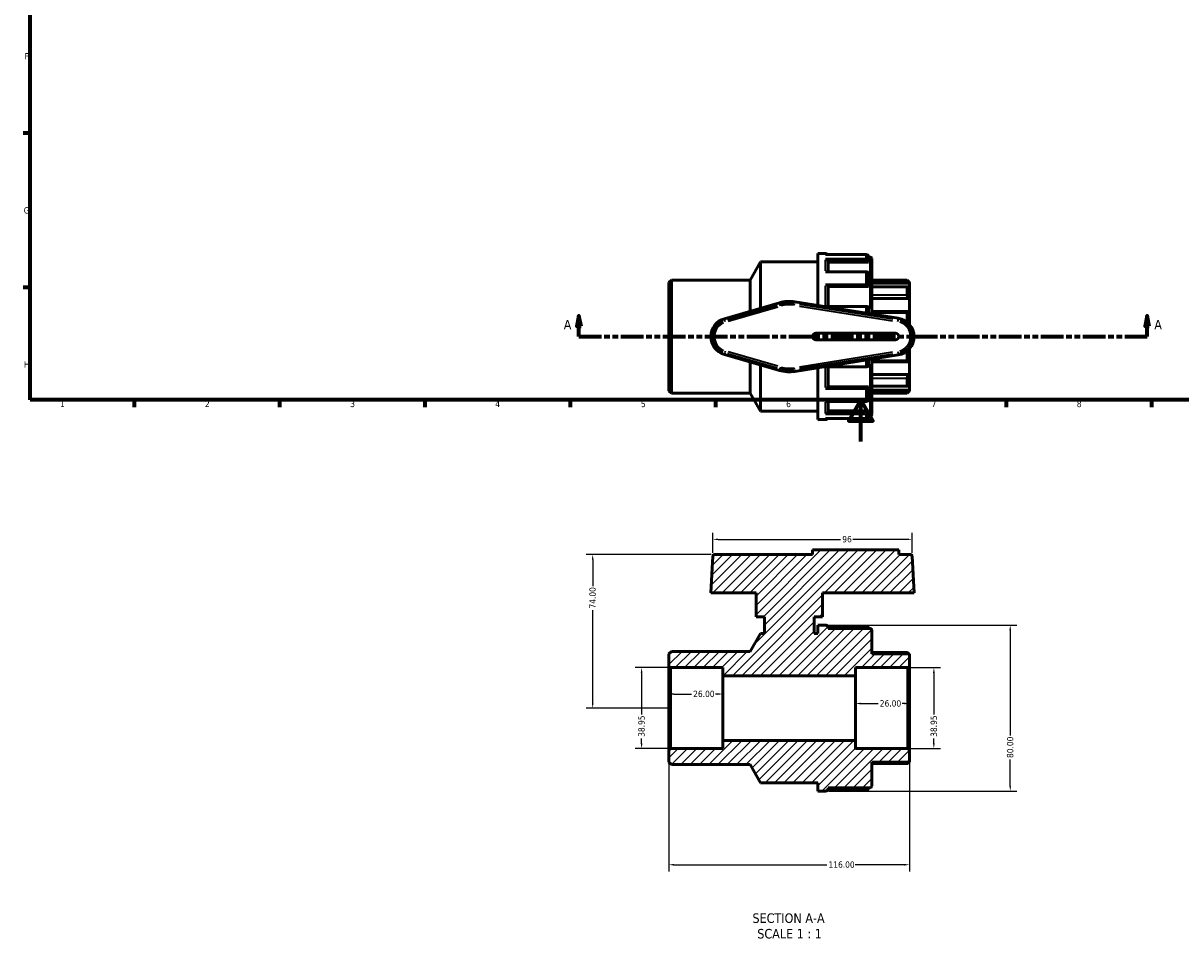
# Model space of a CAD drawing. Header units: millimetres. Extents: x 0 to 905, y -238 to 641.
# Tile 1 of 4: x 17 to 575, y -238 to 202. Entities that reach past the tile are written whole.
import ezdxf

# ---------------------------------------------------------------- set-up
doc = ezdxf.new("R2010")
doc.units = ezdxf.units.MM
doc.linetypes.add('DOUBLE_DASH_CHAIN', pattern=[1.2403, 0.6614, -0.0827, 0.1654, -0.0827, 0.1654, -0.0827])
for name, color, linetype, lineweight in [('Border (ANSI)', 7, 'Continuous', 70), ('Dimension (ANSI)', 7, 'Continuous', 25), ('Hatch (ANSI)', 7, 'Continuous', 18), ('Section Line (ANSI)', 7, 'DOUBLE_DASH_CHAIN', 70), ('Symbol (ANSI)', 7, 'Continuous', 25), ('Visible (ANSI)', 7, 'Continuous', 50), ('Visible Narrow (ANSI)', 7, 'Continuous', 35)]:
    doc.layers.add(name, color=color, linetype=linetype, lineweight=lineweight)
doc.styles.add('Label Text (ANSI)', font='tahoma.ttf')
doc.styles.add('Note Text (ANSI)', font='tahoma.ttf')
doc.dimstyles.new('Default - mm (ANSI)', dxfattribs={"dimtxt": 3.048, "dimasz": 2.5, "dimexe": 3.175, "dimexo": 1.6002, "dimgap": 0.8, "dimtad": 0, "dimtoh": 1, "dimrnd": 1e-08, "dimzin": 4, "dimdsep": 46, "dimtxsty": 'Note Text (ANSI)', "dimcen": 0.09, "dimdle": 10, "dimclrd": 256, "dimclre": 256, "dimclrt": 256, "dimadec": 1, "dimazin": 1, "dimtfac": 1, "dimtofl": 0, "dimtmove": 0, "dimatfit": 3, "dimfxl": 1, "dimtolj": 1, "dimtzin": 4, "dimlwd": -1, "dimlwe": -1, "dimarcsym": 0})

# ---------------------------------------------------------------- blocks, each defined once
blk = doc.blocks.new('Borders Default Border')
at = {"layer": 'Border (ANSI)'}
for p, q in [((20, 148.5), (16.55, 148.5)), ((20, 74.25), (16.55, 74.25)), ((70.08, 20), (70.08, 16.55)), ((140.17, 20), (140.17, 16.55)), ((210.25, 20), (210.25, 16.55)), ((280.33, 20), (280.33, 16.55)), ((350.42, 20), (350.42, 16.55)), ((490.58, 20), (490.58, 16.55)), ((560.67, 20), (560.67, 16.55))]:
    blk.add_line(p, q, dxfattribs=at)
at = {"layer": 'Border (ANSI)', "flags": 128}
for points in [[(20, 20), (20, 574), (821, 574), (821, 20), (20, 20)], [(420.5, 0), (420.5, 20), (414.73, 10), (426.27, 10), (420.5, 20)]]:
    blk.add_lwpolyline(points, dxfattribs=at)
at = {"layer": 'Border (ANSI)', "char_height": 3.05, "attachment_point": 7, "style": 'Note Text (ANSI)'}
for s, insert in [('F', (17.29, 184.1)), ('G', (16.81, 109.79)), ('H', (16.97, 35.6)), ('1', (34.35, 16.55)), ('2', (104.2, 16.55)), ('3', (174.26, 16.49)), ('4', (244.23, 16.55)), ('5', (314.48, 16.49)), ('6', (384.49, 16.49)), ('7', (454.6, 16.55)), ('8', (524.63, 16.48))]:
    blk.add_mtext(s, dxfattribs=dict(at, insert=insert))
blk = doc.blocks.new('2dTransSection0')
at = {"layer": 'Section Line (ANSI)', "linetype": 'Continuous'}
for p, q in [((284.58, 60.53), (283.58, 55.53)), ((284.58, 55.53), (284.58, 60.53)), ((285.58, 55.53), (284.58, 60.53)), ((558.52, 60.53), (557.52, 55.53)), ((558.52, 55.53), (558.52, 60.53)), ((559.52, 55.53), (558.52, 60.53)), ((283.58, 55.53), (285.58, 55.53)), ((284.58, 50.53), (284.58, 55.53)), ((284.58, 50.53), (295.23, 50.53)), ((547.87, 50.53), (558.52, 50.53)), ((557.52, 55.53), (559.52, 55.53)), ((558.52, 50.53), (558.52, 55.53))]:
    blk.add_line(p, q, dxfattribs=at)
at = {"layer": 'Section Line (ANSI)', "linetype": 'DOUBLE_DASH_CHAIN', "ltscale": 16.329199}
blk.add_line((284.58, 50.53), (558.52, 50.53), dxfattribs=at)
at = {"layer": 'Section Line (ANSI)', "linetype": 'Continuous', "flags": 128}
for points in [[(285.58, 55.53), (284.58, 60.53), (283.58, 55.53), (285.58, 55.53)], [(559.52, 55.53), (558.52, 60.53), (557.52, 55.53), (559.52, 55.53)]]:
    blk.add_lwpolyline(points, dxfattribs=at)
at = {"layer": 'Section Line (ANSI)'}
for points in [[(285.58, 55.53), (284.58, 60.53), (283.58, 55.53), (285.58, 55.53)], [(559.52, 55.53), (558.52, 60.53), (557.52, 55.53), (559.52, 55.53)]]:
    blk.add_solid(points, dxfattribs=at)
at = {"layer": 'Section Line (ANSI)', "char_height": 4.57, "attachment_point": 7, "style": 'Label Text (ANSI)'}
for insert in [(277.22, 54.03), (561.99, 54.03)]:
    blk.add_mtext('A', dxfattribs=dict(at, insert=insert))
blk = doc.blocks.new('*D7')
at = {"layer": 'Defpoints', "color": 0, "transparency": 16777216}
for p in [(328.75, -109.03), (314.77, -147.98), (328.75, -147.98)]:
    blk.add_point(p, dxfattribs=at)
at = {"layer": 'Dimension (ANSI)', "transparency": 16777216}
for p, q in [((327.15, -109.03), (311.6, -109.03)), ((314.77, -111.53), (314.77, -131.56)), ((314.77, -145.48), (314.77, -143.16)), ((327.15, -147.98), (311.6, -147.98))]:
    blk.add_line(p, q, dxfattribs=at)
for points in [[(314.35, -111.53), (315.19, -111.53), (314.77, -109.03)], [(314.35, -145.48), (315.19, -145.48), (314.77, -147.98)]]:
    blk.add_solid(points, dxfattribs=at)
at = {"layer": 'Dimension (ANSI)', "transparency": 16777216, "insert": (313.18, -142.36), "char_height": 3.048, "attachment_point": 1, "rotation": 90, "style": 'Note Text (ANSI)'}
blk.add_mtext('\\A1;38.95', dxfattribs=at)
blk = doc.blocks.new('*D8')
at = {"layer": 'Defpoints', "color": 0, "transparency": 16777216}
for p in [(353.97, -121.74), (327.97, -128.51), (353.97, -128.51)]:
    blk.add_point(p, dxfattribs=at)
at = {"layer": 'Dimension (ANSI)', "transparency": 16777216}
for p, q in [((330.47, -121.74), (338.85, -121.74)), ((351.47, -121.74), (350.48, -121.74))]:
    blk.add_line(p, q, dxfattribs=at)
for points in [[(330.47, -121.32), (330.47, -122.16), (327.97, -121.74)], [(351.47, -121.32), (351.47, -122.16), (353.97, -121.74)]]:
    blk.add_solid(points, dxfattribs=at)
at = {"layer": 'Dimension (ANSI)', "transparency": 16777216, "insert": (339.65, -120.15), "char_height": 3.048, "attachment_point": 1, "style": 'Note Text (ANSI)'}
blk.add_mtext('\\A1;26.00', dxfattribs=at)
blk = doc.blocks.new('*D9')
at = {"layer": 'Defpoints', "color": 0, "transparency": 16777216}
for p in [(443.97, -126.32), (417.97, -128.51), (443.97, -128.51)]:
    blk.add_point(p, dxfattribs=at)
at = {"layer": 'Dimension (ANSI)', "transparency": 16777216}
for p, q in [((420.47, -126.32), (428.85, -126.32)), ((441.47, -126.32), (440.48, -126.32))]:
    blk.add_line(p, q, dxfattribs=at)
for points in [[(420.47, -125.9), (420.47, -126.74), (417.97, -126.32)], [(441.47, -125.9), (441.47, -126.74), (443.97, -126.32)]]:
    blk.add_solid(points, dxfattribs=at)
at = {"layer": 'Dimension (ANSI)', "transparency": 16777216, "insert": (429.65, -124.73), "char_height": 3.048, "attachment_point": 1, "style": 'Note Text (ANSI)'}
blk.add_mtext('\\A1;26.00', dxfattribs=at)
blk = doc.blocks.new('*D10')
at = {"layer": 'Defpoints', "color": 0, "transparency": 16777216}
for p in [(443.19, -109.03), (443.19, -147.98), (455.71, -147.98)]:
    blk.add_point(p, dxfattribs=at)
at = {"layer": 'Dimension (ANSI)', "transparency": 16777216}
for p, q in [((444.79, -109.03), (458.89, -109.03)), ((455.71, -111.53), (455.71, -131.56)), ((455.71, -145.48), (455.71, -143.16)), ((444.79, -147.98), (458.89, -147.98))]:
    blk.add_line(p, q, dxfattribs=at)
for points in [[(455.29, -111.53), (456.13, -111.53), (455.71, -109.03)], [(455.29, -145.48), (456.13, -145.48), (455.71, -147.98)]]:
    blk.add_solid(points, dxfattribs=at)
at = {"layer": 'Dimension (ANSI)', "transparency": 16777216, "insert": (454.12, -142.36), "char_height": 3.048, "attachment_point": 1, "rotation": 90, "style": 'Note Text (ANSI)'}
blk.add_mtext('\\A1;38.95', dxfattribs=at)
blk = doc.blocks.new('*D11')
at = {"layer": 'Defpoints', "color": 0, "transparency": 16777216}
for p in [(403.5, -88.51), (403.5, -168.51), (492.53, -168.51)]:
    blk.add_point(p, dxfattribs=at)
at = {"layer": 'Dimension (ANSI)', "transparency": 16777216}
for p, q in [((405.1, -88.51), (495.7, -88.51)), ((492.53, -91.01), (492.53, -141.65)), ((492.53, -166.01), (492.53, -153.36)), ((405.1, -168.51), (495.7, -168.51))]:
    blk.add_line(p, q, dxfattribs=at)
for points in [[(492.11, -91.01), (492.95, -91.01), (492.53, -88.51)], [(492.11, -166.01), (492.95, -166.01), (492.53, -168.51)]]:
    blk.add_solid(points, dxfattribs=at)
at = {"layer": 'Dimension (ANSI)', "transparency": 16777216, "insert": (490.94, -152.56), "char_height": 3.048, "attachment_point": 1, "rotation": 90, "style": 'Note Text (ANSI)'}
blk.add_mtext('\\A1;80.00', dxfattribs=at)
blk = doc.blocks.new('*D12')
at = {"layer": 'Defpoints', "color": 0, "transparency": 16777216}
for p in [(445.21, -47.19), (349.13, -55.24), (445.21, -55.24)]:
    blk.add_point(p, dxfattribs=at)
at = {"layer": 'Dimension (ANSI)', "transparency": 16777216}
for p, q in [((349.13, -53.64), (349.13, -44.01)), ((445.21, -53.64), (445.21, -44.01)), ((351.63, -47.19), (410.74, -47.19)), ((442.71, -47.19), (416.64, -47.19))]:
    blk.add_line(p, q, dxfattribs=at)
for points in [[(351.63, -46.77), (351.63, -47.6), (349.13, -47.19)], [(442.71, -46.77), (442.71, -47.6), (445.21, -47.19)]]:
    blk.add_solid(points, dxfattribs=at)
at = {"layer": 'Dimension (ANSI)', "transparency": 16777216, "insert": (411.54, -45.6), "char_height": 3.048, "attachment_point": 1, "style": 'Note Text (ANSI)'}
blk.add_mtext('\\A1;96', dxfattribs=at)
blk = doc.blocks.new('*D13')
at = {"layer": 'Defpoints', "color": 0, "transparency": 16777216}
for p in [(327.97, -148.76), (443.97, -148.76), (443.97, -204.02)]:
    blk.add_point(p, dxfattribs=at)
at = {"layer": 'Dimension (ANSI)', "transparency": 16777216}
for p, q in [((327.97, -150.36), (327.97, -207.2)), ((443.97, -150.36), (443.97, -207.2)), ((330.47, -204.02), (404.13, -204.02)), ((441.47, -204.02), (417.81, -204.02))]:
    blk.add_line(p, q, dxfattribs=at)
for points in [[(330.47, -203.6), (330.47, -204.44), (327.97, -204.02)], [(441.47, -203.6), (441.47, -204.44), (443.97, -204.02)]]:
    blk.add_solid(points, dxfattribs=at)
at = {"layer": 'Dimension (ANSI)', "transparency": 16777216, "insert": (404.93, -202.43), "char_height": 3.048, "attachment_point": 1, "style": 'Note Text (ANSI)'}
blk.add_mtext('\\A1;116.00', dxfattribs=at)
blk = doc.blocks.new('*D14')
at = {"layer": 'Defpoints', "color": 0, "transparency": 16777216}
for p in [(291.19, -54.51), (349.91, -54.51), (328.75, -128.51)]:
    blk.add_point(p, dxfattribs=at)
at = {"layer": 'Dimension (ANSI)', "transparency": 16777216}
for p, q in [((348.31, -54.51), (288.02, -54.51)), ((291.19, -57.01), (291.19, -69.68)), ((291.19, -126.01), (291.19, -81.33)), ((327.15, -128.51), (288.02, -128.51))]:
    blk.add_line(p, q, dxfattribs=at)
for points in [[(290.77, -57.01), (291.61, -57.01), (291.19, -54.51)], [(290.77, -126.01), (291.61, -126.01), (291.19, -128.51)]]:
    blk.add_solid(points, dxfattribs=at)
at = {"layer": 'Dimension (ANSI)', "transparency": 16777216, "insert": (289.6, -80.53), "char_height": 3.048, "attachment_point": 1, "rotation": 90, "style": 'Note Text (ANSI)'}
blk.add_mtext('\\A1;74.00', dxfattribs=at)

msp = doc.modelspace()

# ---------------------------------------------------------------- hatches: boundary and pattern name
at = {"layer": 'Hatch (ANSI)'}
h = msp.add_hatch(dxfattribs=at)
h.set_pattern_fill('ANSI31', color=256, scale=25.4, style=0)
h.set_pattern_definition([(45, (0, 0), (-2.245064, 2.245064), [])])
edge = h.paths.add_edge_path()
edge.add_ellipse((424.991, -166.127), major_axis=(0, -0.779), ratio=1, start_angle=0, end_angle=90)
edge.add_line((425.77, -166.127), (425.77, -154.604))
edge.add_line((425.77, -154.604), (443.97, -154.604))
edge.add_line((443.97, -154.604), (443.97, -148.761))
edge.add_line((443.97, -148.761), (443.191, -147.982))
edge.add_line((443.191, -147.982), (417.97, -147.982))
edge.add_line((417.97, -147.982), (417.97, -144.087))
edge.add_line((417.97, -144.087), (353.97, -144.087))
edge.add_line((353.97, -144.087), (353.97, -147.982))
edge.add_line((353.97, -147.982), (328.749, -147.982))
edge.add_line((328.749, -147.982), (327.97, -148.761))
edge.add_line((327.97, -148.761), (327.97, -154.604))
edge.add_line((327.97, -154.604), (329.139, -155.772))
edge.add_line((329.139, -155.772), (367.128, -155.772))
edge.add_line((367.128, -155.772), (372.17, -164.506))
edge.add_line((372.17, -164.506), (399.77, -164.506))
edge.add_line((399.77, -164.506), (399.77, -168.506))
edge.add_line((399.77, -168.506), (403.502, -168.506))
edge.add_ellipse((403.502, -167.337), major_axis=(0, -1.169), ratio=1, start_angle=0, end_angle=90)
edge.add_line((404.67, -167.337), (404.67, -166.906))
edge.add_line((404.67, -166.906), (424.991, -166.906))
edge = h.paths.add_edge_path()
edge.add_ellipse((424.991, -90.885), major_axis=(0.779, 0), ratio=1, start_angle=0, end_angle=90)
edge.add_line((424.991, -90.106), (404.67, -90.106))
edge.add_line((404.67, -90.106), (404.67, -89.675))
edge.add_ellipse((403.502, -89.675), major_axis=(1.169, 0), ratio=1, start_angle=0, end_angle=90)
edge.add_line((403.502, -88.506), (399.77, -88.506))
edge.add_line((399.77, -88.506), (399.77, -92.506))
edge.add_line((399.77, -92.506), (397.97, -92.506))
edge.add_line((397.97, -92.506), (397.97, -84.506))
edge.add_line((397.97, -84.506), (401.97, -84.506))
edge.add_line((401.97, -84.506), (401.97, -73.006))
edge.add_line((401.97, -73.006), (446.14, -73.006))
edge.add_line((446.14, -73.006), (445.209, -55.244))
edge.add_ellipse((444.431, -55.285), major_axis=(0.778, 0.041), ratio=1, start_angle=0, end_angle=87)
edge.add_line((444.431, -54.506), (438.77, -54.506))
edge.add_line((438.77, -54.506), (438.77, -52.286))
edge.add_line((438.77, -52.286), (397.17, -52.286))
edge.add_line((397.17, -52.286), (397.17, -54.506))
edge.add_line((397.17, -54.506), (349.909, -54.506))
edge.add_ellipse((349.909, -55.285), major_axis=(0, 0.779), ratio=1, start_angle=0, end_angle=87)
edge.add_line((349.131, -55.244), (348.201, -73.006))
edge.add_line((348.201, -73.006), (369.97, -73.006))
edge.add_line((369.97, -73.006), (369.97, -84.506))
edge.add_line((369.97, -84.506), (373.97, -84.506))
edge.add_line((373.97, -84.506), (373.97, -92.506))
edge.add_line((373.97, -92.506), (372.17, -92.506))
edge.add_line((372.17, -92.506), (367.128, -101.24))
edge.add_line((367.128, -101.24), (329.139, -101.24))
edge.add_line((329.139, -101.24), (327.97, -102.408))
edge.add_line((327.97, -102.408), (327.97, -108.251))
edge.add_line((327.97, -108.251), (328.749, -109.03))
edge.add_line((328.749, -109.03), (353.97, -109.03))
edge.add_line((353.97, -109.03), (353.97, -112.925))
edge.add_line((353.97, -112.925), (417.97, -112.925))
edge.add_line((417.97, -112.925), (417.97, -109.03))
edge.add_line((417.97, -109.03), (443.191, -109.03))
edge.add_line((443.191, -109.03), (443.97, -108.251))
edge.add_line((443.97, -108.251), (443.97, -102.408))
edge.add_line((443.97, -102.408), (425.77, -102.408))
edge.add_line((425.77, -102.408), (425.77, -90.885))

# ---------------------------------------------------------------- linework, layer by layer
at = {"layer": 'Visible (ANSI)'}
for p, q in [((399.77, 65.526), (399.77, 90.529)), ((399.77, 90.529), (403.502, 90.529)), ((423.002, 90.076), (403.502, 90.076)), ((367.128, 77.795), (372.17, 86.529)), ((372.17, 64.203), (372.17, 86.529)), ((372.17, 86.529), (399.77, 86.529)), ((403.502, 87.778), (423.002, 87.778)), ((404.67, 86.754), (404.67, 81.778)), ((424.17, 86.376), (404.67, 86.376)), ((424.17, 88.929), (424.991, 88.929)), ((424.17, 88.894), (424.17, 86.754)), ((424.17, 86.754), (424.17, 86.376)), ((425.77, 88.15), (425.77, 61.413)), ((423.002, 81.778), (403.502, 81.778)), ((424.17, 80.754), (424.17, 74.907)), ((327.97, 76.627), (329.139, 77.795)), ((327.97, 24.431), (327.97, 76.627)), ((329.139, 77.795), (329.139, 23.262)), ((329.139, 77.795), (367.128, 77.795)), ((367.128, 62.745), (367.128, 77.795)), ((403.502, 75.499), (423.002, 75.499)), ((404.67, 74.907), (404.67, 65.106)), ((424.17, 74.689), (404.67, 74.689)), ((424.17, 74.907), (424.17, 74.689)), ((425.77, 77.795), (442.802, 77.795)), ((443.97, 76.275), (425.77, 76.275)), ((442.944, 74.49), (425.77, 74.49)), ((442.802, 77.601), (442.802, 77.795)), ((443.97, 76.627), (442.802, 77.795)), ((442.802, 70.519), (442.802, 74.342)), ((443.97, 76.627), (443.97, 76.275)), ((443.97, 76.275), (443.97, 73.868)), ((443.97, 73.868), (443.97, 68.848)), ((438.572, 59.388), (388.622, 67.29)), ((443.97, 68.848), (425.77, 68.848)), ((443.97, 68.848), (443.97, 62.546)), ((381.256, 66.831), (354.679, 59.145)), ((423.002, 65.106), (403.502, 65.106)), ((424.17, 64.515), (424.17, 61.666)), ((443.458, 62.665), (425.77, 62.665)), ((442.802, 57.51), (442.802, 61.988)), ((443.97, 62.546), (443.97, 56.378)), ((437.17, 52.129), (398.77, 52.129)), ((398.77, 48.929), (437.17, 48.929)), ((443.97, 44.68), (443.97, 38.512)), ((354.679, 41.912), (381.256, 34.227)), ((388.622, 33.768), (438.572, 41.669)), ((424.17, 39.391), (424.17, 36.542)), ((425.77, 39.644), (425.77, 12.908)), ((442.802, 39.07), (442.802, 43.547)), ((367.128, 23.262), (367.128, 38.312)), ((372.17, 14.529), (372.17, 36.854)), ((399.77, 10.529), (399.77, 35.531)), ((403.502, 35.951), (423.002, 35.951)), ((404.67, 35.951), (404.67, 26.15)), ((425.77, 38.393), (443.458, 38.393)), ((443.97, 38.512), (443.97, 32.209)), ((443.97, 32.209), (425.77, 32.209)), ((442.802, 26.716), (442.802, 30.539)), ((443.97, 32.209), (443.97, 27.19)), ((327.97, 24.431), (329.139, 23.262)), ((329.139, 23.262), (367.128, 23.262)), ((367.128, 23.262), (372.17, 14.529)), ((423.002, 25.559), (403.502, 25.559)), ((424.17, 26.368), (404.67, 26.368)), ((424.17, 26.368), (424.17, 26.15)), ((424.17, 26.15), (424.17, 20.304)), ((425.77, 26.568), (442.944, 26.568)), ((443.97, 24.783), (425.77, 24.783)), ((425.77, 23.262), (442.802, 23.262)), ((443.97, 24.431), (442.802, 23.262)), ((442.802, 23.262), (442.802, 23.457)), ((443.97, 27.19), (443.97, 24.783)), ((443.97, 24.783), (443.97, 24.431)), ((403.502, 19.28), (423.002, 19.28)), ((404.67, 19.28), (404.67, 14.304)), ((372.17, 14.529), (399.77, 14.529)), ((423.002, 13.28), (403.502, 13.28)), ((424.17, 14.682), (404.67, 14.682)), ((424.17, 14.682), (424.17, 14.304)), ((424.17, 14.304), (424.17, 12.164)), ((424.17, 12.129), (424.991, 12.129)), ((399.77, 10.529), (403.502, 10.529)), ((403.502, 10.981), (423.002, 10.981)), ((349.131, -55.244), (348.201, -73.006)), ((397.17, -54.506), (349.909, -54.506)), ((438.77, -52.286), (397.17, -52.286)), ((397.17, -52.286), (397.17, -54.506)), ((438.77, -54.506), (438.77, -52.286)), ((444.431, -54.506), (438.77, -54.506)), ((446.14, -73.006), (445.209, -55.244)), ((348.201, -73.006), (369.97, -73.006)), ((369.97, -73.006), (369.97, -84.506)), ((401.97, -84.506), (401.97, -73.006)), ((401.97, -73.006), (446.14, -73.006)), ((369.97, -84.506), (373.97, -84.506)), ((373.97, -84.506), (373.97, -92.506)), ((397.97, -92.506), (397.97, -84.506)), ((397.97, -84.506), (401.97, -84.506)), ((403.502, -88.506), (399.77, -88.506)), ((399.77, -88.506), (399.77, -92.506)), ((404.425, -88.959), (423.002, -88.959)), ((372.17, -92.506), (367.128, -101.24)), ((373.97, -92.506), (372.17, -92.506)), ((399.77, -92.506), (397.97, -92.506)), ((404.67, -90.106), (404.67, -89.675)), ((424.991, -90.106), (404.67, -90.106)), ((425.77, -102.408), (425.77, -90.885)), ((329.139, -101.24), (327.97, -102.408)), ((327.97, -102.408), (327.97, -108.251)), ((367.128, -101.24), (329.139, -101.24)), ((425.77, -101.732), (442.823, -101.732)), ((443.97, -102.408), (425.77, -102.408)), ((443.97, -108.251), (443.97, -102.408)), ((327.97, -108.251), (328.749, -109.03)), ((327.97, -108.251), (327.97, -148.761)), ((328.749, -109.03), (353.97, -109.03)), ((328.749, -147.982), (328.749, -109.03)), ((353.97, -109.03), (353.97, -112.925)), ((417.97, -112.925), (417.97, -109.03)), ((417.97, -109.03), (443.191, -109.03)), ((443.191, -109.03), (443.97, -108.251)), ((443.191, -109.03), (443.191, -147.982)), ((443.97, -148.761), (443.97, -108.251)), ((353.97, -112.925), (417.97, -112.925)), ((353.97, -144.087), (353.97, -112.925)), ((417.97, -144.087), (417.97, -112.925)), ((417.97, -144.087), (353.97, -144.087)), ((353.97, -144.087), (353.97, -147.982)), ((417.97, -147.982), (417.97, -144.087)), ((328.749, -147.982), (327.97, -148.761)), ((327.97, -148.761), (327.97, -154.604)), ((353.97, -147.982), (328.749, -147.982)), ((443.191, -147.982), (417.97, -147.982)), ((443.97, -148.761), (443.191, -147.982)), ((443.97, -154.604), (443.97, -148.761)), ((327.97, -154.604), (329.139, -155.772)), ((329.139, -155.772), (367.128, -155.772)), ((367.128, -155.772), (372.17, -164.506)), ((425.77, -166.127), (425.77, -154.604)), ((425.77, -154.604), (443.97, -154.604)), ((442.823, -155.28), (425.77, -155.28)), ((372.17, -164.506), (399.77, -164.506)), ((399.77, -164.506), (399.77, -168.506)), ((404.67, -167.337), (404.67, -166.906)), ((404.67, -166.906), (424.991, -166.906)), ((399.77, -168.506), (403.502, -168.506)), ((423.002, -168.053), (404.425, -168.053))]:
    msp.add_line(p, q, dxfattribs=at)
for centre, radius, start, end in [((403.502, 89.36), 1.169, 37.78642, 90), ((424.991, 88.15), 0.779, 0, 90), ((385.97, 50.529), 16.97, 81.0107, 106.12762), ((357.17, 50.529), 8.97, 106.12762, 253.87238), ((437.17, 50.529), 8.97, 278.9893, 81.0107), ((398.77, 50.529), 1.6, 90, 270), ((437.17, 50.529), 1.6, 270, 90), ((385.97, 50.529), 16.97, 253.87238, 278.9893), ((424.991, 12.908), 0.779, 270, 0), ((403.502, 11.697), 1.169, 270, 322.21358), ((349.909, -55.285), 0.779, 90, 177), ((444.431, -55.285), 0.779, 3, 90), ((403.502, -89.675), 1.169, 0, 90), ((424.991, -90.885), 0.779, 0, 90), ((403.502, -167.337), 1.169, 270, 0), ((424.991, -166.127), 0.779, 270, 0)]:
    msp.add_arc(centre, radius, start, end, dxfattribs=at)
for points, knots in [([(424.17, 88.894), (424.17, 89.04), (424.136, 89.213), (424.025, 89.483), (423.929, 89.629), (423.724, 89.834), (423.58, 89.931), (423.314, 90.042), (423.145, 90.076), (423.002, 90.076)], [-0.17408596, -0.17408596, -0.17408596, -0.17408596, -0.13013384, -0.13013384, -0.08646132, -0.08646132, -0.04310475, -0.04310475, 0, 0, 0, 0]), ([(403.502, 87.778), (403.645, 87.778), (403.814, 87.749), (404.08, 87.652), (404.224, 87.569), (404.429, 87.39), (404.525, 87.264), (404.636, 87.03), (404.67, 86.881), (404.67, 86.754)], [0, 0, 0, 0, 0.04310475, 0.04310475, 0.08646132, 0.08646132, 0.13013384, 0.13013384, 0.17408596, 0.17408596, 0.17408596, 0.17408596]), ([(423.002, 87.778), (423.145, 87.778), (423.314, 87.749), (423.58, 87.652), (423.724, 87.569), (423.929, 87.39), (424.025, 87.264), (424.136, 87.03), (424.17, 86.881), (424.17, 86.754)], [0, 0, 0, 0, 0.04310475, 0.04310475, 0.08646132, 0.08646132, 0.13013384, 0.13013384, 0.17408596, 0.17408596, 0.17408596, 0.17408596]), ([(424.17, 80.754), (424.17, 80.881), (424.136, 81.03), (424.025, 81.264), (423.929, 81.39), (423.724, 81.569), (423.58, 81.652), (423.314, 81.749), (423.145, 81.778), (423.002, 81.778)], [-0.17408596, -0.17408596, -0.17408596, -0.17408596, -0.13013384, -0.13013384, -0.08646132, -0.08646132, -0.04310475, -0.04310475, 0, 0, 0, 0]), ([(403.502, 75.499), (403.645, 75.499), (403.814, 75.482), (404.08, 75.426), (404.224, 75.378), (404.429, 75.275), (404.525, 75.202), (404.636, 75.067), (404.67, 74.981), (404.67, 74.907)], [0, 0, 0, 0, 0.04310475, 0.04310475, 0.08646132, 0.08646132, 0.13013384, 0.13013384, 0.17408596, 0.17408596, 0.17408596, 0.17408596]), ([(423.002, 75.499), (423.145, 75.499), (423.314, 75.482), (423.58, 75.426), (423.724, 75.378), (423.929, 75.275), (424.025, 75.202), (424.136, 75.067), (424.17, 74.981), (424.17, 74.907)], [0, 0, 0, 0, 0.04310475, 0.04310475, 0.08646132, 0.08646132, 0.13013384, 0.13013384, 0.17408596, 0.17408596, 0.17408596, 0.17408596]), ([(443.97, 76.275), (443.835, 76.409), (443.69, 76.556), (443.405, 76.857), (443.265, 77.009), (443.054, 77.25), (442.964, 77.358), (442.869, 77.482), (442.844, 77.518), (442.81, 77.572), (442.802, 77.591), (442.802, 77.601)], [0.42016909, 0.42016909, 0.42016909, 0.42016909, 0.47695888, 0.47695888, 0.53743187, 0.53743187, 0.58713353, 0.58713353, 0.61198436, 0.61198436, 0.63683519, 0.63683519, 0.63683519, 0.63683519]), ([(442.802, 74.342), (442.802, 74.382), (442.81, 74.415), (442.844, 74.463), (442.869, 74.479), (442.964, 74.499), (443.054, 74.478), (443.265, 74.389), (443.405, 74.307), (443.69, 74.104), (443.835, 73.987), (443.97, 73.868)], [0.22034929, 0.22034929, 0.22034929, 0.22034929, 0.24520012, 0.24520012, 0.27005095, 0.27005095, 0.31975261, 0.31975261, 0.38022559, 0.38022559, 0.43701539, 0.43701539, 0.43701539, 0.43701539]), ([(443.97, 68.848), (443.835, 68.945), (443.69, 69.067), (443.405, 69.35), (443.265, 69.514), (443.054, 69.815), (442.964, 69.969), (442.869, 70.191), (442.844, 70.263), (442.81, 70.399), (442.802, 70.462), (442.802, 70.519)], [0.42016909, 0.42016909, 0.42016909, 0.42016909, 0.47695888, 0.47695888, 0.53743187, 0.53743187, 0.58713353, 0.58713353, 0.61198436, 0.61198436, 0.63683519, 0.63683519, 0.63683519, 0.63683519]), ([(424.17, 64.515), (424.17, 64.588), (424.136, 64.675), (424.025, 64.81), (423.929, 64.883), (423.724, 64.985), (423.58, 65.034), (423.314, 65.089), (423.145, 65.106), (423.002, 65.106)], [-0.17408596, -0.17408596, -0.17408596, -0.17408596, -0.13013384, -0.13013384, -0.08646132, -0.08646132, -0.04310475, -0.04310475, 0, 0, 0, 0]), ([(442.802, 61.988), (442.802, 62.063), (442.81, 62.135), (442.844, 62.267), (442.869, 62.327), (442.964, 62.485), (443.054, 62.558), (443.265, 62.656), (443.405, 62.675), (443.69, 62.647), (443.835, 62.605), (443.97, 62.546)], [0.22034929, 0.22034929, 0.22034929, 0.22034929, 0.24520012, 0.24520012, 0.27005095, 0.27005095, 0.31975261, 0.31975261, 0.38022559, 0.38022559, 0.43701539, 0.43701539, 0.43701539, 0.43701539]), ([(423.002, 35.951), (423.145, 35.951), (423.314, 35.968), (423.58, 36.024), (423.724, 36.072), (423.929, 36.175), (424.025, 36.248), (424.136, 36.383), (424.17, 36.469), (424.17, 36.542)], [0, 0, 0, 0, 0.04310475, 0.04310475, 0.08646132, 0.08646132, 0.13013384, 0.13013384, 0.17408596, 0.17408596, 0.17408596, 0.17408596]), ([(443.97, 38.512), (443.835, 38.452), (443.69, 38.41), (443.405, 38.383), (443.265, 38.402), (443.054, 38.499), (442.964, 38.573), (442.869, 38.731), (442.844, 38.791), (442.81, 38.923), (442.802, 38.995), (442.802, 39.07)], [0.42016909, 0.42016909, 0.42016909, 0.42016909, 0.47695888, 0.47695888, 0.53743187, 0.53743187, 0.58713353, 0.58713353, 0.61198436, 0.61198436, 0.63683519, 0.63683519, 0.63683519, 0.63683519]), ([(442.802, 30.539), (442.802, 30.595), (442.81, 30.659), (442.844, 30.794), (442.869, 30.867), (442.964, 31.088), (443.054, 31.242), (443.265, 31.543), (443.405, 31.707), (443.69, 31.991), (443.835, 32.112), (443.97, 32.209)], [0.22034929, 0.22034929, 0.22034929, 0.22034929, 0.24520012, 0.24520012, 0.27005095, 0.27005095, 0.31975261, 0.31975261, 0.38022559, 0.38022559, 0.43701539, 0.43701539, 0.43701539, 0.43701539]), ([(404.67, 26.15), (404.67, 26.077), (404.636, 25.991), (404.525, 25.856), (404.429, 25.783), (404.224, 25.68), (404.08, 25.631), (403.814, 25.576), (403.645, 25.559), (403.502, 25.559)], [0.52236795, 0.52236795, 0.52236795, 0.52236795, 0.56632007, 0.56632007, 0.60999259, 0.60999259, 0.65334915, 0.65334915, 0.69645391, 0.69645391, 0.69645391, 0.69645391]), ([(424.17, 26.15), (424.17, 26.077), (424.136, 25.991), (424.025, 25.856), (423.929, 25.783), (423.724, 25.68), (423.58, 25.631), (423.314, 25.576), (423.145, 25.559), (423.002, 25.559)], [-0.17408596, -0.17408596, -0.17408596, -0.17408596, -0.13013384, -0.13013384, -0.08646132, -0.08646132, -0.04310475, -0.04310475, 0, 0, 0, 0]), ([(443.97, 27.19), (443.835, 27.07), (443.69, 26.953), (443.405, 26.751), (443.265, 26.668), (443.054, 26.579), (442.964, 26.558), (442.869, 26.579), (442.844, 26.594), (442.81, 26.642), (442.802, 26.675), (442.802, 26.716)], [0.42016909, 0.42016909, 0.42016909, 0.42016909, 0.47695888, 0.47695888, 0.53743187, 0.53743187, 0.58713353, 0.58713353, 0.61198436, 0.61198436, 0.63683519, 0.63683519, 0.63683519, 0.63683519]), ([(442.802, 23.457), (442.802, 23.467), (442.81, 23.486), (442.844, 23.54), (442.869, 23.575), (442.964, 23.699), (443.054, 23.808), (443.265, 24.048), (443.405, 24.201), (443.69, 24.501), (443.835, 24.649), (443.97, 24.783)], [0.22034929, 0.22034929, 0.22034929, 0.22034929, 0.24520012, 0.24520012, 0.27005095, 0.27005095, 0.31975261, 0.31975261, 0.38022559, 0.38022559, 0.43701539, 0.43701539, 0.43701539, 0.43701539]), ([(423.002, 19.28), (423.145, 19.28), (423.314, 19.309), (423.58, 19.405), (423.724, 19.489), (423.929, 19.667), (424.025, 19.793), (424.136, 20.027), (424.17, 20.177), (424.17, 20.304)], [0, 0, 0, 0, 0.04310475, 0.04310475, 0.08646132, 0.08646132, 0.13013384, 0.13013384, 0.17408596, 0.17408596, 0.17408596, 0.17408596]), ([(404.67, 14.304), (404.67, 14.177), (404.636, 14.027), (404.525, 13.793), (404.429, 13.667), (404.224, 13.489), (404.08, 13.405), (403.814, 13.309), (403.645, 13.28), (403.502, 13.28)], [0.52236795, 0.52236795, 0.52236795, 0.52236795, 0.56632007, 0.56632007, 0.60999259, 0.60999259, 0.65334915, 0.65334915, 0.69645391, 0.69645391, 0.69645391, 0.69645391]), ([(424.17, 14.304), (424.17, 14.177), (424.136, 14.027), (424.025, 13.793), (423.929, 13.667), (423.724, 13.489), (423.58, 13.405), (423.314, 13.309), (423.145, 13.28), (423.002, 13.28)], [-0.17408596, -0.17408596, -0.17408596, -0.17408596, -0.13013384, -0.13013384, -0.08646132, -0.08646132, -0.04310475, -0.04310475, 0, 0, 0, 0]), ([(423.002, 10.981), (423.145, 10.981), (423.314, 11.015), (423.58, 11.126), (423.724, 11.223), (423.929, 11.429), (424.025, 11.575), (424.136, 11.845), (424.17, 12.017), (424.17, 12.164)], [0, 0, 0, 0, 0.04310475, 0.04310475, 0.08646132, 0.08646132, 0.13013384, 0.13013384, 0.17408596, 0.17408596, 0.17408596, 0.17408596]), ([(423.002, -88.959), (423.145, -88.959), (423.314, -88.992), (423.58, -89.103), (423.724, -89.2), (423.929, -89.406), (424.025, -89.552), (424.132, -89.811), (424.165, -89.968), (424.17, -90.106)], [0, 0, 0, 0, 0.04310475, 0.04310475, 0.08646132, 0.08646132, 0.13013384, 0.13013384, 0.17064099, 0.17064099, 0.17064099, 0.17064099]), ([(443.667, -102.408), (443.629, -102.372), (443.59, -102.335), (443.405, -102.164), (443.265, -102.04), (443.054, -101.867), (442.964, -101.799), (442.869, -101.744), (442.844, -101.734), (442.825, -101.732), (442.824, -101.732), (442.823, -101.732)], [0.46130492, 0.46130492, 0.46130492, 0.46130492, 0.47695888, 0.47695888, 0.53743187, 0.53743187, 0.58713353, 0.58713353, 0.61198436, 0.61198436, 0.61415886, 0.61415886, 0.61415886, 0.61415886]), ([(442.823, -155.28), (442.824, -155.28), (442.825, -155.28), (442.844, -155.278), (442.869, -155.268), (442.964, -155.213), (443.054, -155.145), (443.265, -154.972), (443.405, -154.848), (443.59, -154.677), (443.629, -154.64), (443.667, -154.604)], [0.24302562, 0.24302562, 0.24302562, 0.24302562, 0.24520012, 0.24520012, 0.27005095, 0.27005095, 0.31975261, 0.31975261, 0.38022559, 0.38022559, 0.39587956, 0.39587956, 0.39587956, 0.39587956]), ([(424.17, -166.906), (424.165, -167.044), (424.132, -167.201), (424.025, -167.46), (423.929, -167.606), (423.724, -167.812), (423.58, -167.909), (423.314, -168.019), (423.145, -168.053), (423.002, -168.053)], [-0.17064099, -0.17064099, -0.17064099, -0.17064099, -0.13013384, -0.13013384, -0.08646132, -0.08646132, -0.04310475, -0.04310475, 0, 0, 0, 0])]:
    msp.add_open_spline(points, degree=3, knots=knots, dxfattribs=at)
at = {"layer": 'Visible Narrow (ANSI)'}
for p, q in [((403.502, 90.12), (403.502, 90.528)), ((423.002, 87.938), (423.002, 90.007)), ((403.502, 82.15), (403.502, 87.554)), ((424.991, 63.867), (424.991, 88.85)), ((423.002, 75.845), (423.002, 81.498)), ((403.502, 65.666), (403.502, 75.025)), ((441.95, 77.601), (426.622, 77.601)), ((426.622, 74.342), (441.95, 74.342)), ((388.483, 66.416), (388.614, 67.244)), ((441.95, 70.519), (426.622, 70.519)), ((380.186, 65.552), (356.266, 58.635)), ((356.482, 57.888), (380.402, 64.805)), ((381.502, 65.981), (381.269, 66.786)), ((381.715, 65.246), (381.516, 65.931)), ((388.364, 65.66), (388.475, 66.365)), ((390.852, 65.207), (435.807, 58.095)), ((435.929, 58.864), (390.974, 65.975)), ((423.002, 62.016), (423.002, 64.946)), ((426.622, 61.988), (441.95, 61.988)), ((354.924, 58.296), (354.692, 59.101)), ((355.137, 57.561), (354.939, 58.246)), ((438.314, 57.759), (438.425, 58.463)), ((438.433, 58.515), (438.564, 59.342)), ((354.924, 42.762), (354.692, 41.957)), ((355.137, 43.497), (354.939, 42.812)), ((356.266, 42.422), (380.186, 35.506)), ((380.402, 36.253), (356.482, 43.17)), ((435.807, 42.962), (390.852, 35.851)), ((390.974, 35.082), (435.929, 42.194)), ((438.314, 43.299), (438.425, 42.594)), ((438.433, 42.543), (438.564, 41.715)), ((381.502, 35.077), (381.269, 34.272)), ((381.715, 35.812), (381.516, 35.126)), ((388.475, 34.692), (388.364, 35.397)), ((388.483, 34.641), (388.614, 33.814)), ((403.502, 26.032), (403.502, 35.392)), ((423.002, 36.112), (423.002, 39.041)), ((424.991, 12.207), (424.991, 37.191)), ((441.95, 39.07), (426.622, 39.07)), ((426.622, 30.539), (441.95, 30.539)), ((423.002, 19.559), (423.002, 25.213)), ((441.95, 26.716), (426.622, 26.716)), ((426.622, 23.457), (441.95, 23.457)), ((403.502, 13.503), (403.502, 18.907)), ((423.002, 11.051), (423.002, 13.12)), ((403.502, 10.53), (403.502, 10.937))]:
    msp.add_line(p, q, dxfattribs=at)
for centre, radius, start, end in [((385.97, 50.529), 16.039, 82.26655, 104.87177), ((385.97, 50.529), 15.261, 82.26655, 104.87177), ((357.17, 50.529), 8.039, 113.51486, 246.48514), ((357.17, 50.529), 7.261, 113.51486, 246.48514), ((437.17, 50.529), 7.261, 287.09037, 72.90963), ((437.17, 50.529), 8.039, 287.09037, 72.90963), ((385.97, 50.529), 16.039, 255.12823, 277.73345), ((385.97, 50.529), 15.261, 255.12823, 277.73345)]:
    msp.add_arc(centre, radius, start, end, dxfattribs=at)

# ---------------------------------------------------------------- block references
msp.add_blockref('Borders Default Border', (0, 0))
at = {"layer": 'Section Line (ANSI)'}
msp.add_blockref('2dTransSection0', (0, 0), dxfattribs=at)

# ---------------------------------------------------------------- texts
at = {"layer": 'Symbol (ANSI)', "char_height": 4.572, "attachment_point": 7, "style": 'Label Text (ANSI)'}
for s, insert in [('SECTION A-A', (368.242, -232.115)), ('SCALE 1 : 1', (370.561, -239.628))]:
    msp.add_mtext(s, dxfattribs=dict(at, insert=insert))

# ---------------------------------------------------------------- dimensions: what is measured, and where the dimension line sits
at = {"layer": 'Dimension (ANSI)'}
for base, p1, p2, angle, override, picture, middle in [((445.209, -47.187), (349.131, -55.244), (445.209, -55.244), 180, {"dimtoh": 0, "dimdec": 0, "dimtp": 0, "dimtm": 0, "dimtdec": 2, "dimatfit": 1}, '*D12', (413.688, -47.187)), ((291.191, -54.506), (328.749, -128.506), (349.909, -54.506), 90, {"dimtoh": 0, "dimdec": 2, "dimtp": 0, "dimtm": 0, "dimtdec": 2, "dimatfit": 1}, '*D14', (291.191, -75.506)), ((492.529, -168.506), (403.502, -88.506), (403.502, -168.506), 90, {"dimtoh": 0, "dimdec": 2, "dimtp": 0, "dimtm": 0, "dimtdec": 2, "dimatfit": 1}, '*D11', (492.529, -147.506)), ((314.771, -147.982), (328.749, -109.03), (328.749, -147.982), 270, {"dimtoh": 0, "dimdec": 2, "dimtp": 0, "dimtm": 0, "dimtdec": 2, "dimatfit": 1}, '*D7', (314.771, -137.358)), ((455.711, -147.982), (443.191, -109.03), (443.191, -147.982), 270, {"dimtoh": 0, "dimdec": 2, "dimtp": 0, "dimtm": 0, "dimtdec": 2, "dimatfit": 1}, '*D10', (455.711, -137.358)), ((443.97, -126.32), (417.97, -128.506), (443.97, -128.506), 180, {"dimtoh": 0, "dimdec": 2, "dimse1": 1, "dimse2": 1, "dimtp": 0, "dimtm": 0, "dimtdec": 2, "dimatfit": 1}, '*D9', (434.661, -126.32))]:
    dim = msp.add_linear_dim(base=base, p1=p1, p2=p2, angle=angle, dimstyle='Default - mm (ANSI)', override=override, dxfattribs=at)
    dim.commit()
    dim.dimension.update_dxf_attribs({"geometry": picture, "text_midpoint": middle, "dimtype": 160})
for base, p1, p2, override, picture, middle in [((353.97, -121.741), (327.97, -128.506), (353.97, -128.506), {"dimtoh": 0, "dimdec": 2, "dimse1": 1, "dimse2": 1, "dimtp": 0, "dimtm": 0, "dimtdec": 2, "dimatfit": 1}, '*D8', (344.661, -121.741)), ((443.97, -204.021), (327.97, -148.761), (443.97, -148.761), {"dimtoh": 0, "dimdec": 2, "dimtp": 0, "dimtm": 0, "dimtdec": 2, "dimatfit": 1}, '*D13', (410.97, -204.021))]:
    dim = msp.add_linear_dim(base=base, p1=p1, p2=p2, dimstyle='Default - mm (ANSI)', override=override, dxfattribs=at)
    dim.commit()
    dim.dimension.update_dxf_attribs({"geometry": picture, "text_midpoint": middle, "dimtype": 160})

doc.saveas('drawing.dxf')
